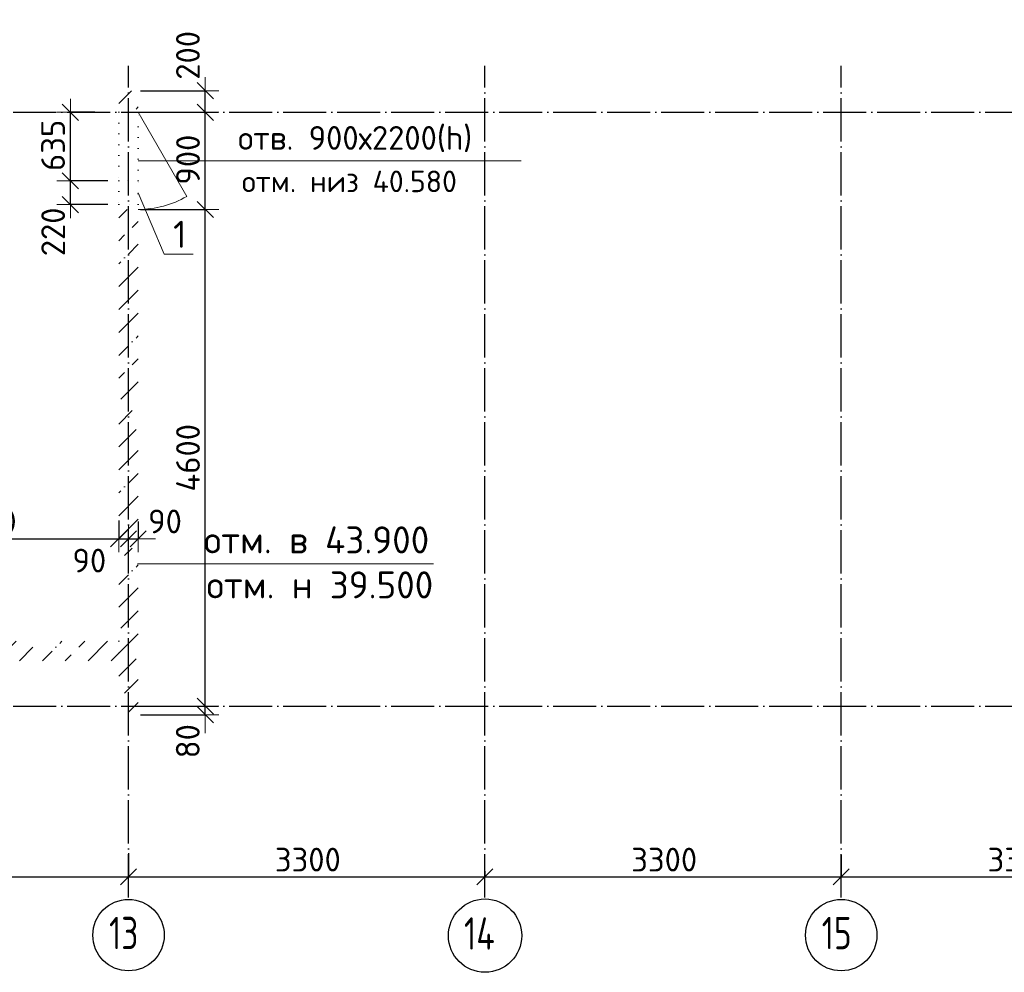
# Model space of a CAD drawing. Header units: millimetres. Extents: x 31376 to 89568, y 5935 to 20657.
# Tile 2 of 6: x 38732 to 47851, y 5935 to 14757. Entities that reach past the tile are written whole.
import ezdxf

# ---------------------------------------------------------------- set-up
doc = ezdxf.new("R2010")
doc.units = ezdxf.units.MM
doc.header["$PDMODE"] = 65
for name, pattern in [('______11', [500, 400, -50, 0, -50]), ('______5', [1100, 800, -100, 100, -100]), ('______9', [100, 0, -100])]:
    doc.linetypes.add(name, pattern=pattern)
for name, color, linetype, lineweight in [('Высотная отметка (окна)', 7, 'Continuous', 13), ('Высотная отметка (отверстия)', 7, 'Continuous', 13), ('Высотная отметки_ общее', 7, 'Continuous', 13), ('Макрос окна_ общее', 7, 'Continuous', 13), ('Размерная линия_ общее', 7, 'Continuous', 13), ('Стена_ общее', 7, 'Continuous', 35)]:
    doc.layers.add(name, color=color, linetype=linetype, lineweight=lineweight)
doc.layers.add('Осевая линия_ общее', color=7, linetype='______5', lineweight=13, true_color=0xa0a0a0)
doc.styles.add('ISOCPEUR', font='ISOCPEUR')
doc.dimstyles.new('DIMSTYLE_3', dxfattribs={"dimtxt": 220, "dimasz": 250, "dimexe": 0, "dimexo": 0, "dimgap": 110, "dimtad": 2, "dimdec": 0, "dimrnd": 5, "dimzin": 12, "dimdsep": 46, "dimtxsty": 'ISOCPEUR', "dimblk1": 'ALL_ML_STRICH', "dimblk2": 'ALL_ML_STRICH', "dimsah": 1, "dimcen": 0, "dimclrd": 7, "dimclre": 256, "dimclrt": 7, "dimadec": 0, "dimazin": 0, "dimtfac": 1, "dimtdec": 0, "dimtix": 1, "dimtmove": 2, "dimatfit": 3, "dimfxl": 0, "dimtzin": 0, "dimlwd": 0, "dimlwe": -3, "dimarcsym": 0})
doc.dimstyles.new('DIMSTYLE_5', dxfattribs={"dimtxt": 220, "dimasz": 250, "dimexe": 0, "dimexo": 0, "dimgap": 110, "dimtad": 2, "dimdec": 0, "dimrnd": 5, "dimzin": 12, "dimdsep": 46, "dimtxsty": 'ISOCPEUR', "dimblk1": 'ALL_ML_STRICH', "dimblk2": 'ALL_ML_STRICH', "dimsah": 1, "dimcen": 0, "dimclrd": 7, "dimclre": 256, "dimclrt": 7, "dimadec": 0, "dimazin": 0, "dimtfac": 1, "dimtdec": 0, "dimtix": 1, "dimtmove": 2, "dimatfit": 3, "dimfxl": 0, "dimtvp": 1.2, "dimtzin": 0, "dimlwd": 0, "dimlwe": -3, "dimarcsym": 0})
doc.dimstyles.new('DIMSTYLE_7', dxfattribs={"dimtxt": 220, "dimasz": 250, "dimexe": 0, "dimexo": 0, "dimgap": 110, "dimtad": 0, "dimdec": 0, "dimrnd": 5, "dimzin": 12, "dimdsep": 46, "dimtxsty": 'ISOCPEUR', "dimblk1": 'ALL_ML_STRICH', "dimblk2": 'ALL_ML_STRICH', "dimsah": 1, "dimcen": 0, "dimclrd": 7, "dimclre": 256, "dimclrt": 7, "dimadec": 0, "dimazin": 0, "dimtfac": 1, "dimtdec": 0, "dimtix": 1, "dimtmove": 2, "dimatfit": 3, "dimfxl": 0, "dimtvp": 1.2, "dimtzin": 0, "dimlwd": 0, "dimlwe": -3, "dimarcsym": 0})
pattern_1 = [(45, (0, 0), (-212.132, 212.132), [400, -50, 0, -50]), (45, (-106.07, 106.07), (-212.132, 212.132), [800, -100, 100, -100])]

# ---------------------------------------------------------------- blocks, each defined once
blk = doc.blocks.new('ALL_ML_STRICH')
at = {"color": 0, "linetype": 'ByBlock', "lineweight": -2}
for p, q in [((0, -0.5), (0, 0.5)), ((-1, 0), (0.5, 0)), ((-0.3, -0.3), (0.3, 0.3))]:
    blk.add_line(p, q, dxfattribs=at)
blk = doc.blocks.new('*D11')
at = {"layer": 'DEFPOINTS', "color": 7, "linetype": 'Continuous', "lineweight": 13, "transparency": 33554687}
for p in [(39740, 7058.4), (35820, 6983.5), (35820, 6818.3)]:
    blk.add_point(p, dxfattribs=at)
at = {"layer": 'Размерная линия_ общее', "color": 253, "linetype": 'Continuous', "lineweight": -2, "true_color": 0xa0a0a0, "transparency": 33554687}
for p, q in [((39740, 7038.4), (39740, 6818.3)), ((35820, 6963.5), (35820, 6818.3))]:
    blk.add_line(p, q, dxfattribs=at)
at = {"layer": 'Размерная линия_ общее', "color": 7, "linetype": 'Continuous', "lineweight": -2, "transparency": 33554687}
blk.add_line((35820, 6818.3), (39740, 6818.3), dxfattribs=at)
at = {"layer": 'Размерная линия_ общее', "color": 7, "linetype": 'Continuous', "lineweight": 13, "transparency": 33554687, "xscale": 250, "yscale": 250, "zscale": 250, "rotation": 180}
blk.add_blockref('ALL_ML_STRICH', (35820, 6818.3), dxfattribs=at)
at = {"layer": 'Размерная линия_ общее', "color": 7, "linetype": 'Continuous', "lineweight": 13, "transparency": 33554687, "xscale": 250, "yscale": 250, "zscale": 250}
blk.add_blockref('ALL_ML_STRICH', (39740, 6818.3), dxfattribs=at)
at = {"layer": 'Размерная линия_ общее', "color": 7, "linetype": 'Continuous', "lineweight": 13, "transparency": 33554687, "insert": (37791, 6978.3), "char_height": 220, "width": 880, "attachment_point": 5, "style": 'ISOCPEUR'}
blk.add_mtext('\\A1;{3920}', dxfattribs=at)
blk = doc.blocks.new('*D12')
at = {"layer": 'DEFPOINTS', "color": 7, "linetype": 'Continuous', "lineweight": 13, "transparency": 33554687}
for p in [(39740, 7058.4), (43040, 6891.7), (39740, 6818.3)]:
    blk.add_point(p, dxfattribs=at)
at = {"layer": 'Размерная линия_ общее', "color": 253, "linetype": 'Continuous', "lineweight": -2, "true_color": 0xa0a0a0, "transparency": 33554687}
for p, q in [((39740, 7038.4), (39740, 6818.3)), ((43040, 6871.7), (43040, 6818.3))]:
    blk.add_line(p, q, dxfattribs=at)
at = {"layer": 'Размерная линия_ общее', "color": 7, "linetype": 'Continuous', "lineweight": -2, "transparency": 33554687}
blk.add_line((39740, 6818.3), (43040, 6818.3), dxfattribs=at)
at = {"layer": 'Размерная линия_ общее', "color": 7, "linetype": 'Continuous', "lineweight": 13, "transparency": 33554687, "xscale": 250, "yscale": 250, "zscale": 250, "rotation": 180}
blk.add_blockref('ALL_ML_STRICH', (39740, 6818.3), dxfattribs=at)
at = {"layer": 'Размерная линия_ общее', "color": 7, "linetype": 'Continuous', "lineweight": 13, "transparency": 33554687, "xscale": 250, "yscale": 250, "zscale": 250}
blk.add_blockref('ALL_ML_STRICH', (43040, 6818.3), dxfattribs=at)
at = {"layer": 'Размерная линия_ общее', "color": 7, "linetype": 'Continuous', "lineweight": 13, "transparency": 33554687, "insert": (41401, 6978.3), "char_height": 220, "width": 880, "attachment_point": 5, "style": 'ISOCPEUR'}
blk.add_mtext('\\A1;{3300}', dxfattribs=at)
blk = doc.blocks.new('*D13')
at = {"layer": 'DEFPOINTS', "color": 7, "linetype": 'Continuous', "lineweight": 13, "transparency": 33554687}
for p in [(46340, 7041.5), (43040, 6891.7), (43040, 6818.3)]:
    blk.add_point(p, dxfattribs=at)
at = {"layer": 'Размерная линия_ общее', "color": 253, "linetype": 'Continuous', "lineweight": -2, "true_color": 0xa0a0a0, "transparency": 33554687}
for p, q in [((46340, 7021.5), (46340, 6818.3)), ((43040, 6871.7), (43040, 6818.3))]:
    blk.add_line(p, q, dxfattribs=at)
at = {"layer": 'Размерная линия_ общее', "color": 7, "linetype": 'Continuous', "lineweight": -2, "transparency": 33554687}
blk.add_line((43040, 6818.3), (46340, 6818.3), dxfattribs=at)
at = {"layer": 'Размерная линия_ общее', "color": 7, "linetype": 'Continuous', "lineweight": 13, "transparency": 33554687, "xscale": 250, "yscale": 250, "zscale": 250, "rotation": 180}
blk.add_blockref('ALL_ML_STRICH', (43040, 6818.3), dxfattribs=at)
at = {"layer": 'Размерная линия_ общее', "color": 7, "linetype": 'Continuous', "lineweight": 13, "transparency": 33554687, "xscale": 250, "yscale": 250, "zscale": 250}
blk.add_blockref('ALL_ML_STRICH', (46340, 6818.3), dxfattribs=at)
at = {"layer": 'Размерная линия_ общее', "color": 7, "linetype": 'Continuous', "lineweight": 13, "transparency": 33554687, "insert": (44701, 6978.3), "char_height": 220, "width": 880, "attachment_point": 5, "style": 'ISOCPEUR'}
blk.add_mtext('\\A1;{3300}', dxfattribs=at)
blk = doc.blocks.new('*D14')
at = {"layer": 'DEFPOINTS', "color": 7, "linetype": 'Continuous', "lineweight": 13, "transparency": 33554687}
for p in [(46340, 7041.5), (49640, 7013.3), (46340, 6818.3)]:
    blk.add_point(p, dxfattribs=at)
at = {"layer": 'Размерная линия_ общее', "color": 253, "linetype": 'Continuous', "lineweight": -2, "true_color": 0xa0a0a0, "transparency": 33554687}
for p, q in [((46340, 7021.5), (46340, 6818.3)), ((49640, 6993.3), (49640, 6818.3))]:
    blk.add_line(p, q, dxfattribs=at)
at = {"layer": 'Размерная линия_ общее', "color": 7, "linetype": 'Continuous', "lineweight": -2, "transparency": 33554687}
blk.add_line((46340, 6818.3), (49640, 6818.3), dxfattribs=at)
at = {"layer": 'Размерная линия_ общее', "color": 7, "linetype": 'Continuous', "lineweight": 13, "transparency": 33554687, "xscale": 250, "yscale": 250, "zscale": 250, "rotation": 180}
blk.add_blockref('ALL_ML_STRICH', (46340, 6818.3), dxfattribs=at)
at = {"layer": 'Размерная линия_ общее', "color": 7, "linetype": 'Continuous', "lineweight": 13, "transparency": 33554687, "xscale": 250, "yscale": 250, "zscale": 250}
blk.add_blockref('ALL_ML_STRICH', (49640, 6818.3), dxfattribs=at)
at = {"layer": 'Размерная линия_ общее', "color": 7, "linetype": 'Continuous', "lineweight": 13, "transparency": 33554687, "insert": (48001, 6978.3), "char_height": 220, "width": 880, "attachment_point": 5, "style": 'ISOCPEUR'}
blk.add_mtext('\\A1;{3300}', dxfattribs=at)
blk = doc.blocks.new('СЛОЖНЫЙ_ОБЪЕКТ_0')
at = {"layer": 'Осевая линия_ общее', "color": 253, "linetype": '______11', "lineweight": -3, "true_color": 0xa0a0a0, "transparency": 33554687}
for p, q in [((39740, 6628.5), (39740, 14330)), ((43040, 6628.5), (43040, 14330)), ((46340, 6628.5), (46340, 14330)), ((31670, 13900), (63190, 13900)), ((31670, 8400), (63190, 8400))]:
    blk.add_line(p, q, dxfattribs=at)
at = {"layer": 'Осевая линия_ общее', "color": 7, "linetype": 'Continuous', "lineweight": 25, "transparency": 33554687}
for centre, radius in [((39740.4, 6278.8), 330.4), ((43042.1, 6274.2), 339.6), ((46340.4, 6278.8), 330.4)]:
    blk.add_circle(centre, radius, dxfattribs=at)
at = {"layer": 'Осевая линия_ общее', "color": 7, "linetype": 'Continuous', "lineweight": 25, "transparency": 33554687, "char_height": 300, "attachment_point": 7, "style": 'ISOCPEUR'}
for s, insert, width in [('\\W0.75;13', (39560.4, 6148.3), 472.281), ('\\W0.76;14', (42847.1, 6143.7), 504.562), ('\\W0.75;15', (46160.4, 6148.3), 472.281)]:
    blk.add_mtext(s, dxfattribs=dict(at, insert=insert, width=width))
blk = doc.blocks.new('*D37')
at = {"layer": 'DEFPOINTS', "color": 7, "linetype": 'Continuous', "lineweight": 13, "transparency": 33554687}
for p in [(39830, 8400), (39830, 8320), (40451.2, 8320)]:
    blk.add_point(p, dxfattribs=at)
at = {"layer": 'Размерная линия_ общее', "color": 253, "linetype": 'Continuous', "lineweight": -2, "true_color": 0xa0a0a0, "transparency": 33554687}
for p, q in [((39850, 8400), (40451.2, 8400)), ((39850, 8320), (40451.2, 8320))]:
    blk.add_line(p, q, dxfattribs=at)
at = {"layer": 'Размерная линия_ общее', "color": 7, "linetype": 'Continuous', "lineweight": -2, "transparency": 33554687}
blk.add_line((40451.2, 8320), (40451.2, 8400), dxfattribs=at)
at = {"layer": 'Размерная линия_ общее', "color": 7, "linetype": 'Continuous', "lineweight": 13, "transparency": 33554687, "xscale": 250, "yscale": 250, "zscale": 250}
for p, rotation in [((40451.2, 8320), 270), ((40451.2, 8400), 90)]:
    blk.add_blockref('ALL_ML_STRICH', p, dxfattribs=dict(at, rotation=rotation))
at = {"layer": 'Размерная линия_ общее', "color": 7, "linetype": 'Continuous', "lineweight": 13, "transparency": 33554687, "insert": (40289.1, 8074.8), "char_height": 220, "width": 440, "attachment_point": 5, "rotation": 90, "style": 'ISOCPEUR'}
blk.add_mtext('\\A1;{80}', dxfattribs=at)
blk = doc.blocks.new('*D38')
at = {"layer": 'DEFPOINTS', "color": 7, "linetype": 'Continuous', "lineweight": 13, "transparency": 33554687}
for p in [(39830, 13000), (39830, 8400), (40451.2, 8400)]:
    blk.add_point(p, dxfattribs=at)
at = {"layer": 'Размерная линия_ общее', "color": 253, "linetype": 'Continuous', "lineweight": -2, "true_color": 0xa0a0a0, "transparency": 33554687}
for p, q in [((39850, 13000), (40451.2, 13000)), ((39850, 8400), (40451.2, 8400))]:
    blk.add_line(p, q, dxfattribs=at)
at = {"layer": 'Размерная линия_ общее', "color": 7, "linetype": 'Continuous', "lineweight": -2, "transparency": 33554687}
blk.add_line((40451.2, 8400), (40451.2, 13000), dxfattribs=at)
at = {"layer": 'Размерная линия_ общее', "color": 7, "linetype": 'Continuous', "lineweight": 13, "transparency": 33554687, "xscale": 250, "yscale": 250, "zscale": 250}
for p, rotation in [((40451.2, 13000), 90), ((40451.2, 8400), 270)]:
    blk.add_blockref('ALL_ML_STRICH', p, dxfattribs=dict(at, rotation=rotation))
at = {"layer": 'Размерная линия_ общее', "color": 7, "linetype": 'Continuous', "lineweight": 13, "transparency": 33554687, "insert": (40291.2, 10700), "char_height": 220, "width": 880, "attachment_point": 5, "rotation": 90, "style": 'ISOCPEUR'}
blk.add_mtext('\\A1;{4600}', dxfattribs=at)
blk = doc.blocks.new('*D39')
at = {"layer": 'DEFPOINTS', "color": 7, "linetype": 'Continuous', "lineweight": 13, "transparency": 33554687}
for p in [(39830, 13900), (39830, 13000), (40451.2, 13000)]:
    blk.add_point(p, dxfattribs=at)
at = {"layer": 'Размерная линия_ общее', "color": 253, "linetype": 'Continuous', "lineweight": -2, "true_color": 0xa0a0a0, "transparency": 33554687}
for p, q in [((39850, 13900), (40451.2, 13900)), ((39850, 13000), (40451.2, 13000))]:
    blk.add_line(p, q, dxfattribs=at)
at = {"layer": 'Размерная линия_ общее', "color": 7, "linetype": 'Continuous', "lineweight": -2, "transparency": 33554687}
blk.add_line((40451.2, 13000), (40451.2, 13900), dxfattribs=at)
at = {"layer": 'Размерная линия_ общее', "color": 7, "linetype": 'Continuous', "lineweight": 13, "transparency": 33554687, "xscale": 250, "yscale": 250, "zscale": 250}
for p, rotation in [((40451.2, 13900), 90), ((40451.2, 13000), 270)]:
    blk.add_blockref('ALL_ML_STRICH', p, dxfattribs=dict(at, rotation=rotation))
at = {"layer": 'Размерная линия_ общее', "color": 7, "linetype": 'Continuous', "lineweight": 13, "transparency": 33554687, "insert": (40291.2, 13461), "char_height": 220, "width": 660, "attachment_point": 5, "rotation": 90, "style": 'ISOCPEUR'}
blk.add_mtext('\\A1;{900}', dxfattribs=at)
blk = doc.blocks.new('*D40')
at = {"layer": 'DEFPOINTS', "color": 7, "linetype": 'Continuous', "lineweight": 13, "transparency": 33554687}
for p in [(39830, 14100), (39830, 13900), (40451.2, 13900)]:
    blk.add_point(p, dxfattribs=at)
at = {"layer": 'Размерная линия_ общее', "color": 253, "linetype": 'Continuous', "lineweight": -2, "true_color": 0xa0a0a0, "transparency": 33554687}
for p, q in [((39850, 14100), (40451.2, 14100)), ((39850, 13900), (40451.2, 13900))]:
    blk.add_line(p, q, dxfattribs=at)
at = {"layer": 'Размерная линия_ общее', "color": 7, "linetype": 'Continuous', "lineweight": -2, "transparency": 33554687}
blk.add_line((40451.2, 13900), (40451.2, 14100), dxfattribs=at)
at = {"layer": 'Размерная линия_ общее', "color": 7, "linetype": 'Continuous', "lineweight": 13, "transparency": 33554687, "xscale": 250, "yscale": 250, "zscale": 250}
for p, rotation in [((40451.2, 14100), 90), ((40451.2, 13900), 270)]:
    blk.add_blockref('ALL_ML_STRICH', p, dxfattribs=dict(at, rotation=rotation))
at = {"layer": 'Размерная линия_ общее', "color": 7, "linetype": 'Continuous', "lineweight": 13, "transparency": 33554687, "insert": (40290.5, 14427.4), "char_height": 220, "width": 660, "attachment_point": 5, "rotation": 90, "style": 'ISOCPEUR'}
blk.add_mtext('\\A1;{200}', dxfattribs=at)
blk = doc.blocks.new('*D42')
at = {"layer": 'DEFPOINTS', "color": 7, "linetype": 'Continuous', "lineweight": 13, "transparency": 33554687}
for p in [(37120, 10480), (39650, 10137.8), (37120, 9949.5)]:
    blk.add_point(p, dxfattribs=at)
at = {"layer": 'Размерная линия_ общее', "color": 253, "linetype": 'Continuous', "lineweight": -2, "true_color": 0xa0a0a0, "transparency": 33554687}
for p, q in [((37120, 10460), (37120, 9949.5)), ((39650, 10117.8), (39650, 9949.5))]:
    blk.add_line(p, q, dxfattribs=at)
at = {"layer": 'Размерная линия_ общее', "color": 7, "linetype": 'Continuous', "lineweight": -2, "transparency": 33554687}
blk.add_line((37120, 9949.5), (39650, 9949.5), dxfattribs=at)
at = {"layer": 'Размерная линия_ общее', "color": 7, "linetype": 'Continuous', "lineweight": 13, "transparency": 33554687, "xscale": 250, "yscale": 250, "zscale": 250, "rotation": 180}
blk.add_blockref('ALL_ML_STRICH', (37120, 9949.5), dxfattribs=at)
at = {"layer": 'Размерная линия_ общее', "color": 7, "linetype": 'Continuous', "lineweight": 13, "transparency": 33554687, "xscale": 250, "yscale": 250, "zscale": 250}
blk.add_blockref('ALL_ML_STRICH', (39650, 9949.5), dxfattribs=at)
at = {"layer": 'Размерная линия_ общее', "color": 7, "linetype": 'Continuous', "lineweight": 13, "transparency": 33554687, "insert": (38396, 10109.5), "char_height": 220, "width": 880, "attachment_point": 5, "style": 'ISOCPEUR'}
blk.add_mtext('\\A1;{2530}', dxfattribs=at)
blk = doc.blocks.new('*D43')
at = {"layer": 'DEFPOINTS', "color": 7, "linetype": 'Continuous', "lineweight": 13, "transparency": 33554687}
for p in [(39650, 10137.8), (39650, 9949.5), (39740, 9974.5)]:
    blk.add_point(p, dxfattribs=at)
at = {"layer": 'Размерная линия_ общее', "color": 253, "linetype": 'Continuous', "lineweight": -2, "true_color": 0xa0a0a0, "transparency": 33554687}
for p, q in [((39650, 10117.8), (39650, 9949.5)), ((39740, 9949.5), (39740, 9949.5))]:
    blk.add_line(p, q, dxfattribs=at)
at = {"layer": 'Размерная линия_ общее', "color": 7, "linetype": 'Continuous', "lineweight": -2, "transparency": 33554687}
blk.add_line((39650, 9949.5), (39740, 9949.5), dxfattribs=at)
at = {"layer": 'Размерная линия_ общее', "color": 7, "linetype": 'Continuous', "lineweight": 13, "transparency": 33554687, "xscale": 250, "yscale": 250, "zscale": 250}
blk.add_blockref('ALL_ML_STRICH', (39740, 9949.5), dxfattribs=at)
at = {"layer": 'Размерная линия_ общее', "color": 7, "linetype": 'Continuous', "lineweight": 13, "transparency": 33554687, "xscale": 250, "yscale": 250, "zscale": 250, "rotation": 180}
blk.add_blockref('ALL_ML_STRICH', (39650, 9949.5), dxfattribs=at)
at = {"layer": 'Размерная линия_ общее', "color": 7, "linetype": 'Continuous', "lineweight": 13, "transparency": 33554687, "insert": (39377.5, 9747.8), "char_height": 220, "width": 440, "attachment_point": 5, "style": 'ISOCPEUR'}
blk.add_mtext('\\A1;{90}', dxfattribs=at)
blk = doc.blocks.new('*D44')
at = {"layer": 'DEFPOINTS', "color": 7, "linetype": 'Continuous', "lineweight": 13, "transparency": 33554687}
for p in [(39830, 10129.4), (39740, 9974.5), (39740, 9949.5)]:
    blk.add_point(p, dxfattribs=at)
at = {"layer": 'Размерная линия_ общее', "color": 253, "linetype": 'Continuous', "lineweight": -2, "true_color": 0xa0a0a0, "transparency": 33554687}
for p, q in [((39830, 10109.4), (39830, 9949.5)), ((39740, 9949.5), (39740, 9949.5))]:
    blk.add_line(p, q, dxfattribs=at)
at = {"layer": 'Размерная линия_ общее', "color": 7, "linetype": 'Continuous', "lineweight": -2, "transparency": 33554687}
blk.add_line((39740, 9949.5), (39830, 9949.5), dxfattribs=at)
at = {"layer": 'Размерная линия_ общее', "color": 7, "linetype": 'Continuous', "lineweight": 13, "transparency": 33554687, "xscale": 250, "yscale": 250, "zscale": 250}
blk.add_blockref('ALL_ML_STRICH', (39830, 9949.5), dxfattribs=at)
at = {"layer": 'Размерная линия_ общее', "color": 7, "linetype": 'Continuous', "lineweight": 13, "transparency": 33554687, "xscale": 250, "yscale": 250, "zscale": 250, "rotation": 180}
blk.add_blockref('ALL_ML_STRICH', (39740, 9949.5), dxfattribs=at)
at = {"layer": 'Размерная линия_ общее', "color": 7, "linetype": 'Continuous', "lineweight": 13, "transparency": 33554687, "insert": (40078.4, 10110.5), "char_height": 220, "width": 440, "attachment_point": 5, "style": 'ISOCPEUR'}
blk.add_mtext('\\A1;{90}', dxfattribs=at)
blk = doc.blocks.new('*D57')
at = {"layer": 'DEFPOINTS', "color": 7, "linetype": 'Continuous', "lineweight": 13, "transparency": 33554687}
for p in [(39650, 13265), (39201.6, 13045), (39650, 13045)]:
    blk.add_point(p, dxfattribs=at)
at = {"layer": 'Размерная линия_ общее', "color": 253, "linetype": 'Continuous', "lineweight": -2, "true_color": 0xa0a0a0, "transparency": 33554687}
for p, q in [((39550, 13265), (39201.6, 13265)), ((39550, 13045), (39201.6, 13045))]:
    blk.add_line(p, q, dxfattribs=at)
at = {"layer": 'Размерная линия_ общее', "color": 7, "linetype": 'Continuous', "lineweight": -2, "transparency": 33554687}
blk.add_line((39201.6, 13045), (39201.6, 13265), dxfattribs=at)
at = {"layer": 'Размерная линия_ общее', "color": 7, "linetype": 'Continuous', "lineweight": 13, "transparency": 33554687, "xscale": 250, "yscale": 250, "zscale": 250}
for p, rotation in [((39201.6, 13265), 90), ((39201.6, 13045), 270)]:
    blk.add_blockref('ALL_ML_STRICH', p, dxfattribs=dict(at, rotation=rotation))
at = {"layer": 'Размерная линия_ общее', "color": 7, "linetype": 'Continuous', "lineweight": 13, "transparency": 33554687, "insert": (39042.5, 12792.2), "char_height": 220, "width": 660, "attachment_point": 5, "rotation": 90, "style": 'ISOCPEUR'}
blk.add_mtext('\\A1;{220}', dxfattribs=at)
blk = doc.blocks.new('*D58')
at = {"layer": 'DEFPOINTS', "color": 7, "linetype": 'Continuous', "lineweight": 13, "transparency": 33554687}
for p in [(39529.3, 13900), (39201.6, 13265), (39650, 13265)]:
    blk.add_point(p, dxfattribs=at)
at = {"layer": 'Размерная линия_ общее', "color": 253, "linetype": 'Continuous', "lineweight": -2, "true_color": 0xa0a0a0, "transparency": 33554687}
for p, q in [((39429.3, 13900), (39201.6, 13900)), ((39550, 13265), (39201.6, 13265))]:
    blk.add_line(p, q, dxfattribs=at)
at = {"layer": 'Размерная линия_ общее', "color": 7, "linetype": 'Continuous', "lineweight": -2, "transparency": 33554687}
blk.add_line((39201.6, 13265), (39201.6, 13900), dxfattribs=at)
at = {"layer": 'Размерная линия_ общее', "color": 7, "linetype": 'Continuous', "lineweight": 13, "transparency": 33554687, "xscale": 250, "yscale": 250, "zscale": 250}
for p, rotation in [((39201.6, 13900), 90), ((39201.6, 13265), 270)]:
    blk.add_blockref('ALL_ML_STRICH', p, dxfattribs=dict(at, rotation=rotation))
at = {"layer": 'Размерная линия_ общее', "color": 7, "linetype": 'Continuous', "lineweight": 13, "transparency": 33554687, "insert": (39041.6, 13593.5), "char_height": 220, "width": 660, "attachment_point": 5, "rotation": 90, "style": 'ISOCPEUR'}
blk.add_mtext('\\A1;{635}', dxfattribs=at)

msp = doc.modelspace()

# ---------------------------------------------------------------- hatches: boundary and pattern name
at = {"layer": 'Стена_ общее', "linetype": 'Continuous', "lineweight": 18, "transparency": 33554687}
h = msp.add_hatch(dxfattribs=at)
h.set_pattern_fill('__________539', scale=100, style=0, pattern_type=2)
h.set_pattern_definition(pattern_1)
h.paths.add_polyline_path([(39650, 14100), (39650, 13900), (39830, 13900), (39830, 14100)], flags=0)
h = msp.add_hatch(dxfattribs=at)
h.set_pattern_fill('__________539', scale=100, style=0, pattern_type=2)
h.set_pattern_definition(pattern_1)
h.paths.add_polyline_path([(39830, 8320), (39830, 13000), (39650, 13000), (39650, 8320)], flags=0)
h = msp.add_hatch(dxfattribs=at)
h.set_pattern_fill('__________539', scale=100, style=0, pattern_type=2)
h.set_pattern_definition(pattern_1)
h.paths.add_polyline_path([(37120, 8820), (39650, 8820), (39650, 9000), (37120, 9000)], flags=0)

# ---------------------------------------------------------------- linework, layer by layer
at = {"layer": 'Высотная отметка (окна)', "color": 7, "linetype": 'Continuous', "lineweight": 13, "transparency": 33554687}
msp.add_line((39830, 13450), (43376.9, 13450), dxfattribs=at)
at = {"layer": 'Высотная отметка (отверстия)', "color": 7, "linetype": 'Continuous', "lineweight": 13, "transparency": 33554687}
msp.add_lwpolyline([(39830, 13155), (40070.5, 12584.9), (40340.5, 12584.9)], dxfattribs=at)
at = {"layer": 'Высотная отметки_ общее', "color": 7, "linetype": 'Continuous', "lineweight": 13, "transparency": 33554687}
msp.add_line((39823.8, 9717.8), (42563.8, 9717.8), dxfattribs=at)
at = {"layer": 'Макрос окна_ общее', "color": 7, "linetype": 'Continuous', "lineweight": 13, "transparency": 33554687}
msp.add_line((39830, 13900), (40280, 13120.6), dxfattribs=at)
msp.add_arc((39830, 13900), 900, 270, 300, dxfattribs=at)
at = {"layer": 'Стена_ общее', "color": 7, "linetype": '______9', "lineweight": 13, "transparency": 33554687}
for p, q in [((39650, 13900), (39650, 13265)), ((39650, 13900), (39650, 13265)), ((39830, 13265), (39830, 13900)), ((39830, 13265), (39830, 13900)), ((39650, 13265), (39650, 13045)), ((39830, 13265), (39650, 13265)), ((39650, 13265), (39650, 13045)), ((39650, 13265), (39650, 13045)), ((39830, 13045), (39830, 13265)), ((39830, 13045), (39830, 13265)), ((39830, 13045), (39830, 13265)), ((39650, 13045), (39830, 13045)), ((39650, 13045), (39650, 13000)), ((39650, 13045), (39650, 13000)), ((39830, 13000), (39830, 13045)), ((39830, 13000), (39830, 13045)), ((39650, 9000), (39650, 8820))]:
    msp.add_line(p, q, dxfattribs=at)

# ---------------------------------------------------------------- block references
at = {"layer": 'Осевая линия_ общее', "color": 253, "linetype": '______11', "lineweight": -3, "true_color": 0xa0a0a0, "transparency": 33554687}
msp.add_blockref('СЛОЖНЫЙ_ОБЪЕКТ_0', (0, 0), dxfattribs=at)

# ---------------------------------------------------------------- texts
at = {"layer": 'Высотная отметка (окна)', "color": 7, "linetype": 'Continuous', "lineweight": 13, "transparency": 33554687, "style": 'ISOCPEUR'}
for s, insert, char_height, width, attachment_point in [('\\A1;{\\fISOCPEUR|i0|b0;\\H220.000000;\\W1.000000;\\C7;отв. 900х2200(h)}\\P', (40755, 13530.7), 220, 2373.905, 7), ('\\A1;{\\fISOCPEUR|i0|b0;\\H200.000000;\\W1.000000;\\C7;отм. низ 40.580}\\P', (40790.3, 13360), 200, 2068.01, 1)]:
    msp.add_mtext(s, dxfattribs=dict(at, insert=insert, char_height=char_height, width=width, attachment_point=attachment_point))
at = {"layer": 'Высотная отметка (отверстия)', "color": 7, "linetype": 'Continuous', "lineweight": 13, "transparency": 33554687, "insert": (40215.5, 12644.9), "char_height": 250, "width": 194.444, "attachment_point": 8, "style": 'ISOCPEUR'}
msp.add_mtext('\\A1;{\\fISOCPEUR|i0|b0;\\H250.000000;\\W1.000000;\\C7;1}\\P', dxfattribs=at)
at = {"layer": 'Высотная отметки_ общее', "color": 7, "linetype": 'Continuous', "lineweight": 13, "transparency": 33554687, "char_height": 250, "style": 'ISOCPEUR'}
for s, insert, width, attachment_point in [('\\A1;{\\fISOCPEUR|i0|b0;\\H250.000000;\\W1.000000;\\C7;отм. в 43.900}\\P', (40438.8, 9814.5), 2247.126, 7), ('\\A1;{\\fISOCPEUR|i0|b0;\\H250.000000;\\W1.000000;\\C7;отм. н 39.500}\\P', (40463.8, 9647.8), 2222.093, 1)]:
    msp.add_mtext(s, dxfattribs=dict(at, insert=insert, width=width, attachment_point=attachment_point))

# ---------------------------------------------------------------- dimensions: what is measured, and where the dimension line sits
at = {"layer": 'Размерная линия_ общее', "color": 7, "linetype": 'Continuous', "lineweight": 13, "transparency": 33554687}
for base, p1, p2, dimstyle, picture, middle in [((40451.2, 14100), (39850, 13900), (39850, 14100), 'DIMSTYLE_5', '*D40', (40290.5, 14427.4)), ((39201.6, 13900), (39550, 13265), (39429.3, 13900), 'DIMSTYLE_5', '*D58', (39041.6, 13593.5)), ((40451.2, 13900), (39850, 13000), (39850, 13900), 'DIMSTYLE_3', '*D39', (40291.2, 13461)), ((39201.6, 13265), (39550, 13045), (39550, 13265), 'DIMSTYLE_5', '*D57', (39042.5, 12792.2)), ((40451.2, 13000), (39850, 8400), (39850, 13000), 'DIMSTYLE_3', '*D38', (40291.2, 10700)), ((40451.2, 8400), (39850, 8320), (39850, 8400), 'DIMSTYLE_5', '*D37', (40289.1, 8074.8))]:
    dim = msp.add_linear_dim(base=base, p1=p1, p2=p2, angle=90, dimstyle=dimstyle, override={"dimpost": '<>', "dimclrd": 7, "dimclre": 253, "dimclrt": 7, "dimlwd": 0, "dimlwe": 65533}, dxfattribs=at)
    dim.commit()
    dim.dimension.update_dxf_attribs({"geometry": picture, "text_midpoint": middle, "dimtype": 160})
for base, p1, p2, dimstyle, picture, middle in [((39650, 9949.5), (37120, 10460), (39650, 10117.8), 'DIMSTYLE_3', '*D42', (38396, 10109.5)), ((39830, 9949.5), (39740, 9949.5), (39830, 10109.4), 'DIMSTYLE_5', '*D44', (40078.4, 10110.5)), ((39740, 9949.5), (39650, 10117.8), (39740, 9949.5), 'DIMSTYLE_7', '*D43', (39377.5, 9747.8)), ((39740, 6818.3), (35820, 6963.5), (39740, 7038.4), 'DIMSTYLE_3', '*D11', (37791, 6978.3)), ((43040, 6818.3), (39740, 7038.4), (43040, 6871.7), 'DIMSTYLE_3', '*D12', (41401, 6978.3)), ((46340, 6818.3), (43040, 6871.7), (46340, 7021.5), 'DIMSTYLE_3', '*D13', (44701, 6978.3)), ((49640, 6818.3), (46340, 7021.5), (49640, 6993.3), 'DIMSTYLE_3', '*D14', (48001, 6978.3))]:
    dim = msp.add_linear_dim(base=base, p1=p1, p2=p2, dimstyle=dimstyle, override={"dimpost": '<>', "dimclrd": 7, "dimclre": 253, "dimclrt": 7, "dimlwd": 0, "dimlwe": 65533}, dxfattribs=at)
    dim.commit()
    dim.dimension.update_dxf_attribs({"geometry": picture, "text_midpoint": middle, "dimtype": 160})

doc.saveas('drawing.dxf')
